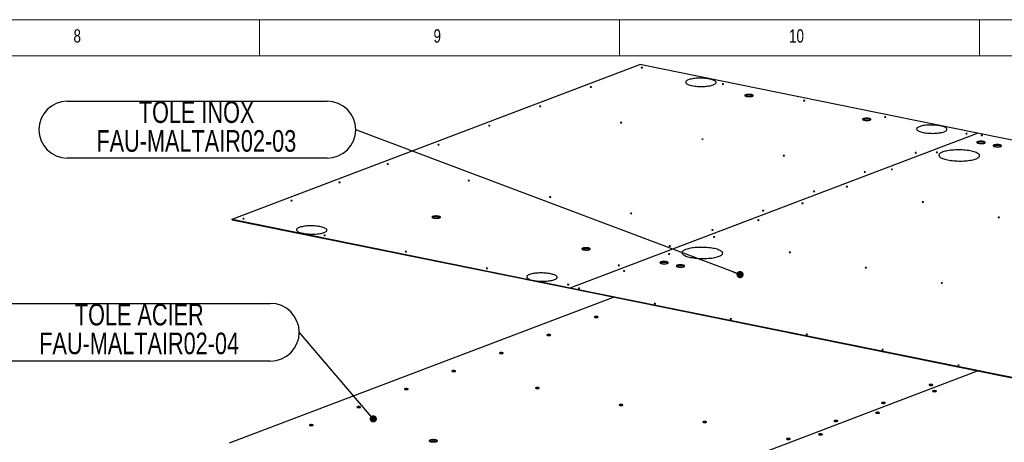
# Model space of a CAD drawing. Header units: millimetres. Extents: x 5 to 589, y 5 to 415.
# Tile 62 of 71: x 364 to 500, y 356 to 415. Entities that reach past the tile are written whole.
import ezdxf

# ---------------------------------------------------------------- set-up
doc = ezdxf.new("R2010")
doc.units = ezdxf.units.MM
doc.layers.add('NOTES', color=6, linetype='Continuous')
doc.layers.add('TRAIT-FORT', color=4, linetype='Continuous', lineweight=25)
doc.styles.add('SLDTEXTSTYLE0', font='TXT', dxfattribs={"width": 0.75})
doc.dimstyles.new('SLDDIMSTYLE6', dxfattribs={"dimtxt": 0.18, "dimasz": 1, "dimexe": 0, "dimexo": 0.0625, "dimgap": 0, "dimtad": 0, "dimtih": 1, "dimtoh": 1, "dimdec": 0, "dimrnd": 1e-09, "dimzin": 0, "dimdsep": 46, "dimtxsty": 'Standard', "dimblk1": 'DOT', "dimblk2": 'DOT', "dimsah": 1, "dimcen": 0.09, "dimadec": 0, "dimazin": 0, "dimtfac": 1, "dimtdec": 0, "dimtofl": 0, "dimtmove": 0, "dimatfit": 3, "dimldrblk": 'DOT', "dimfxl": 1, "dimfrac": 2, "dimtolj": 1, "dimtzin": 0, "dimarcsym": 0})

# ---------------------------------------------------------------- blocks, each defined once
blk = doc.blocks.new('SW_NOTE_28')
at = {"layer": 'NOTES', "color": 0}
for p, q in [((-40.05, 3.95), (-3.95, 3.95)), ((-3.95, -3.95), (-40.05, -3.95))]:
    blk.add_line(p, q, dxfattribs=at)
for centre, start, end in [((-40.05, 0), 90, 270), ((-3.95, 0), 270, 90)]:
    blk.add_arc(centre, 3.95, start, end, dxfattribs=at)
at = {"layer": 'NOTES', "color": 0, "char_height": 3, "attachment_point": 2, "style": 'SLDTEXTSTYLE0'}
for s, insert in [('TOLE INOX', (-22.09, 3.94)), ('FAU-MALTAIR02-03', (-22.13, -0.06))]:
    blk.add_mtext(s, dxfattribs=dict(at, insert=insert))
blk = doc.blocks.new('_Dot')
at = {"color": 0, "linetype": 'ByBlock', "lineweight": -2}
blk.add_line((-0.5, 0), (-1, 0), dxfattribs=at)
at = {"color": 0, "linetype": 'ByBlock', "const_width": 0.5}
blk.add_lwpolyline([(-0.25, 0, 1), (0.25, 0, 1)], format="xyb", close=True, dxfattribs=at)
blk = doc.blocks.new('SW_NOTE_29')
at = {"layer": 'NOTES', "color": 0}
for p, q in [((-40.26, 4.02), (-4.02, 4.02)), ((-4.02, -4.02), (-40.26, -4.02))]:
    blk.add_line(p, q, dxfattribs=at)
for centre, start, end in [((-40.26, 0), 90, 270), ((-4.02, 0), 270, 90)]:
    blk.add_arc(centre, 4.02, start, end, dxfattribs=at)
at = {"layer": 'NOTES', "color": 0, "char_height": 3, "attachment_point": 2, "style": 'SLDTEXTSTYLE0'}
for s, insert in [('TOLE ACIER', (-22.22, 3.96)), ('FAU-MALTAIR02-04', (-22.24, -0.04))]:
    blk.add_mtext(s, dxfattribs=dict(at, insert=insert))

msp = doc.modelspace()

# ---------------------------------------------------------------- linework, layer by layer
at = {"color": 7, "linetype": 'Continuous', "lineweight": 18}
for p, q in [((589, 415), (5, 415)), ((397, 415), (397, 410)), ((447, 410), (447, 415)), ((497, 415), (497, 410)), ((584, 410), (10, 410))]:
    msp.add_line(p, q, dxfattribs=at)
at = {"layer": 'TRAIT-FORT', "color": 4, "linetype": 'Continuous', "lineweight": 25}
for p, q in [((393.2205, 387.2979), (449.813, 408.764)), ((496.7329, 399.2484), (449.813, 408.764)), ((440.1404, 377.7824), (496.7329, 399.2484)), ((440.1409, 377.7823), (496.7333, 399.2483)), ((496.7329, 399.2484), (496.7329, 399.2481)), ((571.8958, 384.005), (496.7333, 399.2483)), ((393.2195, 387.2178), (393.2205, 387.2979)), ((393.2195, 387.2178), (440.1393, 377.7022)), ((393.2205, 387.2979), (434.621, 378.9017)), ((434.621, 378.9017), (435.4799, 378.7275)), ((435.4799, 378.7275), (440.1404, 377.7824)), ((440.1393, 377.7022), (440.1404, 377.7824)), ((440.1393, 377.7022), (440.1398, 377.7024)), ((440.1398, 377.7021), (440.1409, 377.7823)), ((440.1398, 377.7021), (515.3023, 362.4588)), ((440.1409, 377.7823), (515.3033, 362.539)), ((392.8135, 356.2405), (446.1701, 376.4791)), ((443.3776, 345.9858), (496.7343, 366.2245)), ((443.3781, 345.9857), (496.7347, 366.2244))]:
    msp.add_line(p, q, dxfattribs=at)
at = {"layer": 'TRAIT-FORT', "color": 4, "linetype": 'Continuous', "lineweight": 25, "flags": 128}
for points in [[(450.1422, 408.3585), (450.1085, 408.363), (450.0717, 408.3636), (450.0373, 408.3604), (450.0108, 408.3537), (449.996, 408.3447), (449.9952, 408.3346), (450.0086, 408.3251), (450.0341, 408.3175), (450.0679, 408.3131), (450.1047, 408.3124), (450.1391, 408.3157), (450.1656, 408.3223), (450.1804, 408.3314), (450.1812, 408.3414), (450.1678, 408.351), (450.1422, 408.3585)], [(457.0898, 405.8428), (457.2625, 405.811), (457.4449, 405.7839), (457.6353, 405.7615), (457.8318, 405.7442), (458.0327, 405.7321), (458.236, 405.7253), (458.44, 405.7239), (458.6426, 405.7279), (458.842, 405.7372), (459.0363, 405.7518), (459.2237, 405.7715), (459.4025, 405.7962), (459.571, 405.8256), (459.7275, 405.8594), (459.8708, 405.8973), (459.9993, 405.939), (460.112, 405.9841), (460.2077, 406.0321), (460.2856, 406.0827), (460.3449, 406.1353), (460.3852, 406.1894), (460.4059, 406.2446), (460.407, 406.3003), (460.3883, 406.3561), (460.3502, 406.4113), (460.2929, 406.4654), (460.2169, 406.5181), (460.1231, 406.5687), (460.0122, 406.6168), (459.8853, 406.662), (459.7436, 406.7038), (459.5884, 406.7418), (459.4211, 406.7757), (459.2434, 406.8052), (459.0568, 406.83), (458.8631, 406.8498), (458.6642, 406.8646), (458.4618, 406.874), (458.2579, 406.8781), (458.0544, 406.8769), (457.8532, 406.8702), (457.6561, 406.8582), (457.465, 406.8411), (457.2817, 406.8188), (457.1079, 406.7918), (456.9452, 406.7602), (456.7951, 406.7242), (456.659, 406.6844), (456.5383, 406.6409), (456.434, 406.5943), (456.3471, 406.5449), (456.2784, 406.4933), (456.2285, 406.4399), (456.198, 406.3851), (456.1871, 406.3296), (456.1959, 406.2739), (456.2243, 406.2183), (456.2721, 406.1636), (456.3388, 406.1101), (456.4238, 406.0584), (456.5263, 406.009), (456.6453, 405.9623), (456.7798, 405.9188), (456.9284, 405.8788), (457.0898, 405.8428)], [(443.0841, 405.6813), (443.0503, 405.6858), (443.0135, 405.6864), (442.9792, 405.6832), (442.9526, 405.6765), (442.9378, 405.6675), (442.9371, 405.6574), (442.9505, 405.6479), (442.976, 405.6403), (443.0097, 405.6359), (443.0466, 405.6352), (443.0809, 405.6384), (443.1075, 405.6451), (443.1223, 405.6541), (443.123, 405.6642), (443.1096, 405.6737), (443.0841, 405.6813)], [(461.4167, 406.072), (461.3829, 406.0765), (461.3461, 406.0771), (461.3118, 406.0739), (461.2852, 406.0672), (461.2704, 406.0582), (461.2697, 406.0481), (461.2831, 406.0386), (461.3086, 406.031), (461.3423, 406.0266), (461.3792, 406.0259), (461.4135, 406.0292), (461.4401, 406.0358), (461.4549, 406.0449), (461.4556, 406.0549), (461.4422, 406.0644), (461.4167, 406.072)], [(465.3176, 404.6006), (465.224, 404.6163), (465.1222, 404.6271), (465.0158, 404.6327), (464.9082, 404.6329), (464.8032, 404.6277), (464.7044, 404.6172), (464.615, 404.6019), (464.5383, 404.5822), (464.4766, 404.5589), (464.4323, 404.5326), (464.4068, 404.5044), (464.4008, 404.4751), (464.4148, 404.4457), (464.4481, 404.4174), (464.4996, 404.3909), (464.5677, 404.3673), (464.6499, 404.3473), (464.7435, 404.3317), (464.8452, 404.3208), (464.9517, 404.3152), (465.0592, 404.315), (465.1642, 404.3202), (465.2631, 404.3307), (465.3524, 404.346), (465.4292, 404.3657), (465.4908, 404.3891), (465.5351, 404.4153), (465.5607, 404.4436), (465.5666, 404.4729), (465.5527, 404.5022), (465.5193, 404.5306), (465.4678, 404.557), (465.3998, 404.5806), (465.3176, 404.6006)], [(464.4187, 404.4413), (464.4313, 404.4525), (464.4756, 404.4787), (464.5372, 404.5021), (464.614, 404.5218), (464.7033, 404.5371), (464.8021, 404.5475), (464.9071, 404.5527), (465.0147, 404.5525), (465.1212, 404.5469), (465.2229, 404.5361), (465.3165, 404.5204), (465.3987, 404.5005), (465.4667, 404.4768), (465.5183, 404.4504), (465.5477, 404.4265)], [(472.6911, 403.7855), (472.6574, 403.79), (472.6205, 403.7906), (472.5862, 403.7874), (472.5596, 403.7807), (472.5448, 403.7717), (472.5441, 403.7616), (472.5575, 403.7521), (472.583, 403.7445), (472.6168, 403.7401), (472.6536, 403.7394), (472.6879, 403.7427), (472.7145, 403.7493), (472.7293, 403.7583), (472.73, 403.7684), (472.7166, 403.7779), (472.6911, 403.7855)], [(436.0259, 403.0041), (435.9922, 403.0085), (435.9553, 403.0092), (435.921, 403.0059), (435.8944, 402.9993), (435.8796, 402.9902), (435.8789, 402.9802), (435.8923, 402.9706), (435.9178, 402.9631), (435.9516, 402.9586), (435.9884, 402.958), (436.0227, 402.9612), (436.0493, 402.9679), (436.0641, 402.9769), (436.0648, 402.987), (436.0514, 402.9965), (436.0259, 403.0041)], [(447.3004, 400.7176), (447.2666, 400.722), (447.2298, 400.7227), (447.1954, 400.7194), (447.1689, 400.7128), (447.1541, 400.7037), (447.1533, 400.6937), (447.1667, 400.6841), (447.1923, 400.6766), (447.226, 400.6721), (447.2628, 400.6715), (447.2972, 400.6747), (447.3237, 400.6814), (447.3385, 400.6904), (447.3393, 400.7005), (447.3259, 400.71), (447.3004, 400.7176)], [(481.6681, 401.2846), (481.5745, 401.3003), (481.4728, 401.3111), (481.3663, 401.3167), (481.2587, 401.3169), (481.1537, 401.3117), (481.0549, 401.3013), (480.9656, 401.286), (480.8888, 401.2663), (480.8272, 401.2429), (480.7828, 401.2166), (480.7573, 401.1884), (480.7514, 401.1591), (480.7653, 401.1298), (480.7986, 401.1014), (480.8502, 401.075), (480.9182, 401.0514), (481.0004, 401.0314), (481.094, 401.0157), (481.1957, 401.0049), (481.3022, 400.9993), (481.4098, 400.9991), (481.5148, 401.0043), (481.6136, 401.0147), (481.7029, 401.03), (481.7797, 401.0497), (481.8413, 401.0731), (481.8857, 401.0993), (481.9112, 401.1276), (481.9171, 401.1569), (481.9032, 401.1862), (481.8699, 401.2146), (481.8183, 401.241), (481.7503, 401.2646), (481.6681, 401.2846)], [(480.7692, 401.1253), (480.7818, 401.1365), (480.8261, 401.1627), (480.8877, 401.1861), (480.9645, 401.2058), (481.0538, 401.2211), (481.1527, 401.2316), (481.2577, 401.2368), (481.3652, 401.2366), (481.4717, 401.231), (481.5735, 401.2201), (481.667, 401.2045), (481.7492, 401.1845), (481.8173, 401.1609), (481.8688, 401.1344), (481.8983, 401.1105)], [(483.9655, 401.499), (483.9318, 401.5034), (483.895, 401.5041), (483.8606, 401.5009), (483.8341, 401.4942), (483.8193, 401.4852), (483.8185, 401.4751), (483.8319, 401.4656), (483.8575, 401.458), (483.8912, 401.4535), (483.928, 401.4529), (483.9624, 401.4561), (483.9889, 401.4628), (484.0037, 401.4718), (484.0045, 401.4819), (483.9911, 401.4914), (483.9655, 401.499)], [(428.9678, 400.3269), (428.934, 400.3313), (428.8972, 400.332), (428.8628, 400.3287), (428.8363, 400.3221), (428.8215, 400.313), (428.8207, 400.303), (428.8341, 400.2934), (428.8597, 400.2858), (428.8934, 400.2814), (428.9302, 400.2807), (428.9646, 400.284), (428.9911, 400.2906), (429.0059, 400.2997), (429.0067, 400.3097), (428.9933, 400.3193), (428.9678, 400.3269)], [(489.1593, 399.3389), (489.3321, 399.3072), (489.5144, 399.28), (489.7048, 399.2577), (489.9013, 399.2404), (490.1022, 399.2283), (490.3055, 399.2215), (490.5095, 399.2201), (490.7121, 399.224), (490.9115, 399.2334), (491.1058, 399.2479), (491.2932, 399.2677), (491.472, 399.2923), (491.6405, 399.3217), (491.797, 399.3555), (491.9403, 399.3935), (492.0688, 399.4352), (492.1815, 399.4802), (492.2772, 399.5283), (492.3551, 399.5789), (492.4145, 399.6314), (492.4547, 399.6856), (492.4754, 399.7408), (492.4765, 399.7965), (492.4578, 399.8522), (492.4197, 399.9074), (492.3624, 399.9616), (492.2865, 400.0142), (492.1926, 400.0648), (492.0817, 400.113), (491.9548, 400.1581), (491.8131, 400.1999), (491.6579, 400.238), (491.4906, 400.2719), (491.3129, 400.3014), (491.1263, 400.3262), (490.9326, 400.346), (490.7337, 400.3607), (490.5313, 400.3702), (490.3274, 400.3743), (490.1239, 400.373), (489.9227, 400.3663), (489.7256, 400.3544), (489.5345, 400.3372), (489.3512, 400.315), (489.1774, 400.2879), (489.0147, 400.2563), (488.8646, 400.2204), (488.7285, 400.1805), (488.6078, 400.1371), (488.5035, 400.0905), (488.4166, 400.0411), (488.3479, 399.9895), (488.298, 399.936), (488.2675, 399.8813), (488.2566, 399.8258), (488.2654, 399.77), (488.2938, 399.7145), (488.3416, 399.6597), (488.4083, 399.6063), (488.4933, 399.5546), (488.5958, 399.5051), (488.7148, 399.4584), (488.8493, 399.4149), (488.9979, 399.3749), (489.1593, 399.3389)], [(458.5748, 398.4311), (458.541, 398.4355), (458.5042, 398.4362), (458.4699, 398.4329), (458.4433, 398.4263), (458.4285, 398.4172), (458.4278, 398.4072), (458.4412, 398.3976), (458.4667, 398.3901), (458.5004, 398.3856), (458.5373, 398.385), (458.5716, 398.3882), (458.5982, 398.3949), (458.613, 398.4039), (458.6137, 398.4139), (458.6003, 398.4235), (458.5748, 398.4311)], [(495.24, 399.2125), (495.2062, 399.2169), (495.1694, 399.2176), (495.1351, 399.2143), (495.1085, 399.2077), (495.0937, 399.1987), (495.093, 399.1886), (495.1064, 399.1791), (495.1319, 399.1715), (495.1656, 399.167), (495.2025, 399.1664), (495.2368, 399.1696), (495.2634, 399.1763), (495.2782, 399.1853), (495.2789, 399.1954), (495.2655, 399.2049), (495.24, 399.2125)], [(497.5376, 398.0856), (497.4441, 398.1013), (497.3423, 398.1121), (497.2358, 398.1177), (497.1283, 398.1179), (497.0233, 398.1127), (496.9245, 398.1023), (496.8351, 398.087), (496.7583, 398.0673), (496.6967, 398.0439), (496.6524, 398.0177), (496.6268, 397.9894), (496.6209, 397.9601), (496.6349, 397.9308), (496.6682, 397.9024), (496.7197, 397.876), (496.7878, 397.8524), (496.87, 397.8324), (496.9636, 397.8167), (497.0653, 397.8059), (497.1718, 397.8003), (497.2793, 397.8001), (497.3843, 397.8053), (497.4832, 397.8157), (497.5725, 397.8311), (497.6493, 397.8507), (497.7109, 397.8741), (497.7552, 397.9004), (497.7808, 397.9286), (497.7867, 397.9579), (497.7728, 397.9872), (497.7394, 398.0156), (497.6879, 398.042), (497.6199, 398.0656), (497.5376, 398.0856)], [(496.6388, 397.9263), (496.6514, 397.9375), (496.6957, 397.9638), (496.7573, 397.9871), (496.8341, 398.0068), (496.9234, 398.0221), (497.0222, 398.0326), (497.1272, 398.0378), (497.2348, 398.0376), (497.3413, 398.032), (497.443, 398.0211), (497.5366, 398.0055), (497.6188, 397.9855), (497.6868, 397.9619), (497.7384, 397.9354), (497.7678, 397.9115)], [(497.3805, 398.9635), (497.3468, 398.9679), (497.3099, 398.9686), (497.2756, 398.9653), (497.249, 398.9587), (497.2342, 398.9496), (497.2335, 398.9396), (497.2469, 398.93), (497.2724, 398.9225), (497.3062, 398.918), (497.343, 398.9174), (497.3773, 398.9206), (497.4039, 398.9272), (497.4187, 398.9363), (497.4194, 398.9463), (497.406, 398.9559), (497.3805, 398.9635)], [(421.9096, 397.6496), (421.8758, 397.6541), (421.839, 397.6547), (421.8047, 397.6515), (421.7781, 397.6448), (421.7633, 397.6358), (421.7626, 397.6257), (421.776, 397.6162), (421.8015, 397.6086), (421.8352, 397.6042), (421.8721, 397.6035), (421.9064, 397.6068), (421.933, 397.6134), (421.9478, 397.6225), (421.9485, 397.6325), (421.9351, 397.6421), (421.9096, 397.6496)], [(491.1278, 396.5917), (491.094, 396.5962), (491.0572, 396.5968), (491.0229, 396.5936), (490.9963, 396.5869), (490.9815, 396.5779), (490.9808, 396.5678), (490.9942, 396.5583), (491.0197, 396.5507), (491.0534, 396.5463), (491.0903, 396.5456), (491.1246, 396.5489), (491.1512, 396.5555), (491.166, 396.5646), (491.1667, 396.5746), (491.1533, 396.5842), (491.1278, 396.5917)], [(492.5561, 395.5334), (492.7562, 395.4961), (492.9662, 395.4634), (493.1848, 395.4355), (493.4103, 395.4127), (493.6412, 395.3949), (493.8759, 395.3825), (494.1127, 395.3754), (494.3499, 395.3738), (494.5859, 395.3776), (494.8191, 395.3867), (495.0477, 395.4013), (495.2703, 395.4211), (495.4852, 395.4459), (495.6909, 395.4757), (495.886, 395.5103), (496.0691, 395.5493), (496.239, 395.5925), (496.3944, 395.6396), (496.5342, 395.6903), (496.6576, 395.7441), (496.7635, 395.8009), (496.8513, 395.86), (496.9203, 395.9212), (496.9701, 395.984), (497.0003, 396.0479), (497.0107, 396.1125), (497.0012, 396.1774), (496.9719, 396.2421), (496.9231, 396.3061), (496.8549, 396.3691), (496.768, 396.4304), (496.6629, 396.4898), (496.5404, 396.5468), (496.4013, 396.601), (496.2466, 396.6521), (496.0774, 396.6996), (495.8949, 396.7432), (495.7003, 396.7827), (495.4951, 396.8177), (495.2806, 396.848), (495.0584, 396.8734), (494.8299, 396.8937), (494.597, 396.9088), (494.361, 396.9186), (494.1238, 396.9229), (493.887, 396.9219), (493.6522, 396.9154), (493.4211, 396.9035), (493.1953, 396.8863), (492.9763, 396.864), (492.7659, 396.8366), (492.5653, 396.8044), (492.376, 396.7676), (492.1993, 396.7265), (492.0366, 396.6813), (491.8888, 396.6324), (491.7571, 396.58), (491.6424, 396.5247), (491.5455, 396.4667), (491.467, 396.4065), (491.4075, 396.3444), (491.3675, 396.281), (491.3472, 396.2167), (491.3467, 396.1519), (491.3661, 396.087), (491.4052, 396.0226), (491.4638, 395.9591), (491.5414, 395.8969), (491.6374, 395.8365), (491.7513, 395.7782), (491.8823, 395.7226), (492.0293, 395.6699), (492.1914, 395.6206), (492.3674, 395.575), (492.5561, 395.5334)], [(499.8153, 397.6237), (499.7217, 397.6394), (499.62, 397.6502), (499.5135, 397.6558), (499.4059, 397.656), (499.301, 397.6508), (499.2021, 397.6404), (499.1128, 397.625), (499.036, 397.6054), (498.9744, 397.582), (498.9301, 397.5557), (498.9045, 397.5275), (498.8986, 397.4982), (498.9125, 397.4689), (498.9459, 397.4405), (498.9974, 397.414), (499.0654, 397.3904), (499.1476, 397.3705), (499.2412, 397.3548), (499.343, 397.344), (499.4494, 397.3384), (499.557, 397.3382), (499.662, 397.3434), (499.7608, 397.3538), (499.8502, 397.3691), (499.9269, 397.3888), (499.9886, 397.4122), (500.0329, 397.4384), (500.0584, 397.4667), (500.0644, 397.496), (500.0504, 397.5253), (500.0171, 397.5537), (499.9656, 397.5801), (499.8975, 397.6037), (499.8153, 397.6237)], [(498.9164, 397.4644), (498.929, 397.4756), (498.9734, 397.5018), (499.035, 397.5252), (499.1117, 397.5449), (499.2011, 397.5602), (499.2999, 397.5706), (499.4049, 397.5759), (499.5125, 397.5757), (499.6189, 397.57), (499.7207, 397.5592), (499.8143, 397.5436), (499.8965, 397.5236), (499.9645, 397.5), (500.0161, 397.4735), (500.0455, 397.4496)], [(469.8492, 396.1445), (469.8155, 396.149), (469.7786, 396.1496), (469.7443, 396.1464), (469.7177, 396.1398), (469.7029, 396.1307), (469.7022, 396.1207), (469.7156, 396.1111), (469.7411, 396.1035), (469.7749, 396.0991), (469.8117, 396.0984), (469.846, 396.1017), (469.8726, 396.1083), (469.8874, 396.1174), (469.8882, 396.1274), (469.8747, 396.137), (469.8492, 396.1445)], [(488.1818, 396.5353), (488.1481, 396.5397), (488.1112, 396.5404), (488.0769, 396.5371), (488.0503, 396.5305), (488.0355, 396.5214), (488.0348, 396.5114), (488.0482, 396.5018), (488.0737, 396.4943), (488.1075, 396.4898), (488.1443, 396.4892), (488.1786, 396.4924), (488.2052, 396.4991), (488.22, 396.5081), (488.2208, 396.5182), (488.2073, 396.5277), (488.1818, 396.5353)], [(414.8514, 394.9724), (414.8177, 394.9768), (414.7808, 394.9775), (414.7465, 394.9743), (414.7199, 394.9676), (414.7051, 394.9586), (414.7044, 394.9485), (414.7178, 394.939), (414.7433, 394.9314), (414.7771, 394.9269), (414.8139, 394.9263), (414.8482, 394.9295), (414.8748, 394.9362), (414.8896, 394.9452), (414.8904, 394.9553), (414.8769, 394.9648), (414.8514, 394.9724)], [(481.1237, 393.858), (481.0899, 393.8625), (481.0531, 393.8631), (481.0187, 393.8599), (480.9922, 393.8532), (480.9774, 393.8442), (480.9766, 393.8341), (480.99, 393.8246), (481.0156, 393.817), (481.0493, 393.8126), (481.0862, 393.8119), (481.1205, 393.8152), (481.1471, 393.8218), (481.1618, 393.8309), (481.1626, 393.8409), (481.1492, 393.8505), (481.1237, 393.858)], [(484.8751, 394.22), (484.8413, 394.2245), (484.8045, 394.2251), (484.7701, 394.2219), (484.7436, 394.2152), (484.7288, 394.2062), (484.728, 394.1961), (484.7414, 394.1866), (484.767, 394.179), (484.8007, 394.1746), (484.8375, 394.1739), (484.8719, 394.1772), (484.8984, 394.1838), (484.9132, 394.1929), (484.914, 394.2029), (484.9006, 394.2125), (484.8751, 394.22)], [(426.1259, 392.6859), (426.0921, 392.6903), (426.0553, 392.691), (426.021, 392.6877), (425.9944, 392.6811), (425.9796, 392.672), (425.9788, 392.662), (425.9922, 392.6525), (426.0178, 392.6449), (426.0515, 392.6404), (426.0884, 392.6398), (426.1227, 392.643), (426.1493, 392.6497), (426.164, 392.6587), (426.1648, 392.6688), (426.1514, 392.6783), (426.1259, 392.6859)], [(408.1748, 392.4399), (408.141, 392.4443), (408.1042, 392.445), (408.0699, 392.4417), (408.0433, 392.4351), (408.0285, 392.426), (408.0278, 392.416), (408.0412, 392.4065), (408.0667, 392.3989), (408.1004, 392.3944), (408.1373, 392.3938), (408.1716, 392.397), (408.1982, 392.4037), (408.213, 392.4127), (408.2137, 392.4228), (408.2003, 392.4323), (408.1748, 392.4399)], [(474.0655, 391.1808), (474.0317, 391.1853), (473.9949, 391.1859), (473.9606, 391.1827), (473.934, 391.176), (473.9192, 391.167), (473.9185, 391.1569), (473.9319, 391.1474), (473.9574, 391.1398), (473.9911, 391.1354), (474.028, 391.1347), (474.0623, 391.138), (474.0889, 391.1446), (474.1037, 391.1536), (474.1044, 391.1637), (474.091, 391.1732), (474.0655, 391.1808)], [(478.6223, 391.8483), (478.5886, 391.8528), (478.5517, 391.8534), (478.5174, 391.8502), (478.4908, 391.8435), (478.476, 391.8345), (478.4753, 391.8244), (478.4887, 391.8149), (478.5142, 391.8073), (478.548, 391.8029), (478.5848, 391.8022), (478.6191, 391.8054), (478.6457, 391.8121), (478.6605, 391.8211), (478.6613, 391.8312), (478.6478, 391.8407), (478.6223, 391.8483)], [(401.4981, 389.9074), (401.4644, 389.9118), (401.4276, 389.9125), (401.3932, 389.9092), (401.3667, 389.9026), (401.3519, 389.8935), (401.3511, 389.8835), (401.3645, 389.8739), (401.39, 389.8664), (401.4238, 389.8619), (401.4606, 389.8613), (401.495, 389.8645), (401.5215, 389.8712), (401.5363, 389.8802), (401.5371, 389.8903), (401.5237, 389.8998), (401.4981, 389.9074)], [(437.4003, 390.3994), (437.3666, 390.4038), (437.3297, 390.4045), (437.2954, 390.4012), (437.2688, 390.3946), (437.254, 390.3855), (437.2533, 390.3755), (437.2667, 390.3659), (437.2922, 390.3584), (437.326, 390.3539), (437.3628, 390.3533), (437.3971, 390.3565), (437.4237, 390.3632), (437.4385, 390.3722), (437.4392, 390.3823), (437.4258, 390.3918), (437.4003, 390.3994)], [(467.0073, 388.5036), (466.9736, 388.508), (466.9367, 388.5087), (466.9024, 388.5054), (466.8758, 388.4988), (466.8611, 388.4897), (466.8603, 388.4797), (466.8737, 388.4702), (466.8992, 388.4626), (466.933, 388.4581), (466.9698, 388.4575), (467.0041, 388.4607), (467.0307, 388.4674), (467.0455, 388.4764), (467.0463, 388.4865), (467.0329, 388.496), (467.0073, 388.5036)], [(472.4756, 389.5168), (472.4418, 389.5212), (472.405, 389.5219), (472.3707, 389.5186), (472.3441, 389.512), (472.3293, 389.5029), (472.3286, 389.4929), (472.342, 389.4834), (472.3675, 389.4758), (472.4012, 389.4713), (472.4381, 389.4707), (472.4724, 389.4739), (472.499, 389.4806), (472.5138, 389.4896), (472.5145, 389.4997), (472.5011, 389.5092), (472.4756, 389.5168)], [(489.1646, 389.7103), (489.1308, 389.7147), (489.094, 389.7154), (489.0597, 389.7121), (489.0331, 389.7055), (489.0183, 389.6964), (489.0176, 389.6864), (489.031, 389.6769), (489.0565, 389.6693), (489.0902, 389.6648), (489.1271, 389.6642), (489.1614, 389.6674), (489.188, 389.6741), (489.2028, 389.6831), (489.2035, 389.6932), (489.1901, 389.7027), (489.1646, 389.7103)], [(394.8215, 387.3749), (394.7878, 387.3793), (394.7509, 387.38), (394.7166, 387.3767), (394.69, 387.3701), (394.6752, 387.361), (394.6745, 387.351), (394.6879, 387.3414), (394.7134, 387.3339), (394.7472, 387.3294), (394.784, 387.3288), (394.8183, 387.332), (394.8449, 387.3387), (394.8597, 387.3477), (394.8604, 387.3578), (394.847, 387.3673), (394.8215, 387.3749)], [(421.8783, 387.7128), (421.7847, 387.7285), (421.683, 387.7393), (421.5765, 387.7449), (421.4689, 387.7451), (421.364, 387.7399), (421.2651, 387.7295), (421.1758, 387.7142), (421.099, 387.6945), (421.0374, 387.6711), (420.9931, 387.6449), (420.9675, 387.6166), (420.9616, 387.5873), (420.9755, 387.558), (421.0088, 387.5296), (421.0604, 387.5032), (421.1284, 387.4796), (421.2106, 387.4596), (421.3042, 387.4439), (421.406, 387.4331), (421.5124, 387.4275), (421.62, 387.4273), (421.725, 387.4325), (421.8238, 387.4429), (421.9132, 387.4583), (421.9899, 387.4779), (422.0515, 387.5013), (422.0959, 387.5276), (422.1214, 387.5558), (422.1273, 387.5851), (422.1134, 387.6144), (422.0801, 387.6428), (422.0285, 387.6693), (421.9605, 387.6929), (421.8783, 387.7128)], [(420.9794, 387.5535), (420.992, 387.5647), (421.0363, 387.591), (421.098, 387.6143), (421.1747, 387.634), (421.2641, 387.6493), (421.3629, 387.6598), (421.4679, 387.665), (421.5755, 387.6648), (421.6819, 387.6592), (421.7837, 387.6484), (421.8773, 387.6327), (421.9595, 387.6127), (422.0275, 387.5891), (422.079, 387.5627), (422.1085, 387.5387)], [(448.6747, 388.1129), (448.641, 388.1173), (448.6041, 388.118), (448.5698, 388.1147), (448.5432, 388.1081), (448.5285, 388.099), (448.5277, 388.089), (448.5411, 388.0794), (448.5666, 388.0719), (448.6004, 388.0674), (448.6372, 388.0668), (448.6715, 388.07), (448.6981, 388.0767), (448.7129, 388.0857), (448.7137, 388.0958), (448.7003, 388.1053), (448.6747, 388.1129)], [(466.3288, 387.1853), (466.2951, 387.1897), (466.2582, 387.1904), (466.2239, 387.1871), (466.1973, 387.1805), (466.1826, 387.1714), (466.1818, 387.1614), (466.1952, 387.1518), (466.2207, 387.1443), (466.2545, 387.1398), (466.2913, 387.1392), (466.3256, 387.1424), (466.3522, 387.1491), (466.367, 387.1581), (466.3678, 387.1682), (466.3544, 387.1777), (466.3288, 387.1853)], [(499.7069, 387.5723), (499.6731, 387.5767), (499.6363, 387.5774), (499.6019, 387.5741), (499.5754, 387.5675), (499.5606, 387.5584), (499.5598, 387.5484), (499.5732, 387.5388), (499.5988, 387.5313), (499.6325, 387.5268), (499.6693, 387.5262), (499.7037, 387.5294), (499.7302, 387.5361), (499.745, 387.5451), (499.7458, 387.5551), (499.7324, 387.5647), (499.7069, 387.5723)], [(403.044, 385.3427), (403.2167, 385.311), (403.3991, 385.2838), (403.5895, 385.2614), (403.786, 385.2441), (403.9869, 385.232), (404.1902, 385.2253), (404.3942, 385.2238), (404.5968, 385.2278), (404.7962, 385.2371), (404.9905, 385.2517), (405.1779, 385.2714), (405.3567, 385.2961), (405.5251, 385.3255), (405.6817, 385.3593), (405.825, 385.3972), (405.9535, 385.4389), (406.0662, 385.484), (406.1619, 385.5321), (406.2398, 385.5826), (406.2991, 385.6352), (406.3394, 385.6894), (406.3601, 385.7445), (406.3612, 385.8003), (406.3425, 385.856), (406.3044, 385.9112), (406.2471, 385.9654), (406.1711, 386.018), (406.0773, 386.0686), (405.9664, 386.1167), (405.8395, 386.1619), (405.6978, 386.2037), (405.5426, 386.2417), (405.3753, 386.2757), (405.1975, 386.3051), (405.011, 386.3299), (404.8173, 386.3498), (404.6184, 386.3645), (404.416, 386.3739), (404.2121, 386.3781), (404.0086, 386.3768), (403.8074, 386.3701), (403.6103, 386.3581), (403.4192, 386.341), (403.2359, 386.3188), (403.0621, 386.2917), (402.8993, 386.2601), (402.7493, 386.2242), (402.6132, 386.1843), (402.4925, 386.1408), (402.3881, 386.0942), (402.3012, 386.0449), (402.2325, 385.9932), (402.1827, 385.9398), (402.1522, 385.8851), (402.1413, 385.8296), (402.1501, 385.7738), (402.1785, 385.7182), (402.2263, 385.6635), (402.293, 385.61), (402.378, 385.5583), (402.4805, 385.5089), (402.5995, 385.4622), (402.734, 385.4187), (402.8826, 385.3787), (403.044, 385.3427)], [(459.9492, 385.8264), (459.9154, 385.8308), (459.8786, 385.8315), (459.8443, 385.8282), (459.8177, 385.8216), (459.8029, 385.8125), (459.8021, 385.8025), (459.8156, 385.7929), (459.8411, 385.7854), (459.8748, 385.7809), (459.9117, 385.7803), (459.946, 385.7835), (459.9726, 385.7901), (459.9874, 385.7992), (459.9881, 385.8092), (459.9747, 385.8188), (459.9492, 385.8264)], [(406.0959, 385.0884), (406.0622, 385.0928), (406.0254, 385.0935), (405.991, 385.0902), (405.9645, 385.0836), (405.9497, 385.0745), (405.9489, 385.0645), (405.9623, 385.0549), (405.9878, 385.0473), (406.0216, 385.0429), (406.0584, 385.0422), (406.0928, 385.0455), (406.1193, 385.0521), (406.1341, 385.0612), (406.1349, 385.0712), (406.1215, 385.0808), (406.0959, 385.0884)], [(460.1821, 384.8537), (460.1483, 384.8582), (460.1115, 384.8588), (460.0772, 384.8556), (460.0506, 384.849), (460.0358, 384.8399), (460.0351, 384.8299), (460.0485, 384.8203), (460.074, 384.8127), (460.1077, 384.8083), (460.1446, 384.8076), (460.1789, 384.8109), (460.2055, 384.8175), (460.2203, 384.8266), (460.221, 384.8366), (460.2076, 384.8462), (460.1821, 384.8537)], [(442.688, 383.2998), (442.5944, 383.3155), (442.4927, 383.3263), (442.3862, 383.3319), (442.2787, 383.3321), (442.1737, 383.3269), (442.0748, 383.3164), (441.9855, 383.3011), (441.9087, 383.2814), (441.8471, 383.2581), (441.8028, 383.2318), (441.7772, 383.2036), (441.7713, 383.1743), (441.7852, 383.1449), (441.8186, 383.1166), (441.8701, 383.0901), (441.9381, 383.0665), (442.0204, 383.0465), (442.1139, 383.0309), (442.2157, 383.0201), (442.3222, 383.0144), (442.4297, 383.0142), (442.5347, 383.0195), (442.6336, 383.0299), (442.7229, 383.0452), (442.7997, 383.0649), (442.8613, 383.0883), (442.9056, 383.1145), (442.9312, 383.1428), (442.9371, 383.1721), (442.9231, 383.2014), (442.8898, 383.2298), (442.8383, 383.2562), (442.7702, 383.2798), (442.688, 383.2998)], [(441.7891, 383.1405), (441.8017, 383.1517), (441.8461, 383.1779), (441.9077, 383.2013), (441.9844, 383.221), (442.0738, 383.2363), (442.1726, 383.2467), (442.2776, 383.2519), (442.3852, 383.2517), (442.4916, 383.2461), (442.5934, 383.2353), (442.687, 383.2196), (442.7692, 383.1997), (442.8372, 383.176), (442.8888, 383.1496), (442.9182, 383.1257)], [(454.0356, 383.5833), (454.0018, 383.5877), (453.965, 383.5884), (453.9307, 383.5851), (453.9041, 383.5785), (453.8893, 383.5694), (453.8885, 383.5594), (453.902, 383.5498), (453.9275, 383.5423), (453.9612, 383.5378), (453.9981, 383.5372), (454.0324, 383.5404), (454.059, 383.5471), (454.0738, 383.5561), (454.0745, 383.5662), (454.0611, 383.5757), (454.0356, 383.5833)], [(456.871, 381.9977), (457.0711, 381.9605), (457.2812, 381.9278), (457.4998, 381.8999), (457.7253, 381.877), (457.9562, 381.8593), (458.1908, 381.8468), (458.4276, 381.8397), (458.6648, 381.8381), (458.9009, 381.8419), (459.134, 381.8511), (459.3627, 381.8656), (459.5852, 381.8854), (459.8001, 381.9103), (460.0059, 381.9401), (460.201, 381.9746), (460.3841, 382.0136), (460.5539, 382.0568), (460.7093, 382.1039), (460.8492, 382.1546), (460.9725, 382.2085), (461.0784, 382.2652), (461.1662, 382.3244), (461.2352, 382.3855), (461.285, 382.4483), (461.3152, 382.5122), (461.3256, 382.5769), (461.3162, 382.6418), (461.2869, 382.7064), (461.238, 382.7705), (461.1699, 382.8334), (461.083, 382.8948), (460.9779, 382.9542), (460.8554, 383.0112), (460.7163, 383.0654), (460.5616, 383.1164), (460.3924, 383.1639), (460.2099, 383.2075), (460.0153, 383.247), (459.81, 383.282), (459.5955, 383.3123), (459.3733, 383.3377), (459.1449, 383.3581), (458.9119, 383.3731), (458.676, 383.3829), (458.4388, 383.3873), (458.2019, 383.3862), (457.9671, 383.3797), (457.736, 383.3678), (457.5102, 383.3507), (457.2913, 383.3283), (457.0808, 383.3009), (456.8802, 383.2688), (456.6909, 383.232), (456.5143, 383.1908), (456.3515, 383.1456), (456.2038, 383.0967), (456.0721, 383.0444), (455.9574, 382.989), (455.8604, 382.931), (455.7819, 382.8708), (455.7225, 382.8088), (455.6825, 382.7454), (455.6621, 382.681), (455.6617, 382.6162), (455.6811, 382.5514), (455.7202, 382.4869), (455.7787, 382.4234), (455.8563, 382.3612), (455.9524, 382.3008), (456.0663, 382.2425), (456.1972, 382.1869), (456.3442, 382.1342), (456.5063, 382.0849), (456.6823, 382.0393), (456.871, 381.9977)], [(417.3704, 382.8018), (417.3366, 382.8063), (417.2998, 382.8069), (417.2655, 382.8037), (417.2389, 382.797), (417.2241, 382.788), (417.2234, 382.7779), (417.2368, 382.7684), (417.2623, 382.7608), (417.296, 382.7564), (417.3329, 382.7557), (417.3672, 382.759), (417.3938, 382.7656), (417.4086, 382.7747), (417.4093, 382.7847), (417.3959, 382.7943), (417.3704, 382.8018)], [(453.9294, 382.482), (453.8956, 382.4865), (453.8588, 382.4871), (453.8244, 382.4839), (453.7979, 382.4772), (453.7831, 382.4682), (453.7823, 382.4581), (453.7957, 382.4486), (453.8213, 382.441), (453.855, 382.4366), (453.8918, 382.4359), (453.9262, 382.4392), (453.9527, 382.4458), (453.9675, 382.4549), (453.9683, 382.4649), (453.9549, 382.4745), (453.9294, 382.482)], [(470.7243, 382.7157), (470.6906, 382.7202), (470.6538, 382.7208), (470.6194, 382.7176), (470.5929, 382.7109), (470.5781, 382.7019), (470.5773, 382.6918), (470.5907, 382.6823), (470.6162, 382.6747), (470.65, 382.6703), (470.6868, 382.6696), (470.7212, 382.6729), (470.7477, 382.6795), (470.7625, 382.6886), (470.7633, 382.6986), (470.7499, 382.7082), (470.7243, 382.7157)], [(428.6448, 380.5153), (428.6111, 380.5198), (428.5742, 380.5204), (428.5399, 380.5172), (428.5133, 380.5105), (428.4985, 380.5015), (428.4978, 380.4914), (428.5112, 380.4819), (428.5367, 380.4743), (428.5705, 380.4699), (428.6073, 380.4692), (428.6416, 380.4725), (428.6682, 380.4791), (428.683, 380.4882), (428.6837, 380.4982), (428.6703, 380.5078), (428.6448, 380.5153)], [(446.9774, 380.906), (446.9437, 380.9105), (446.9068, 380.9111), (446.8725, 380.9079), (446.8459, 380.9013), (446.8311, 380.8922), (446.8304, 380.8822), (446.8438, 380.8726), (446.8693, 380.865), (446.9031, 380.8606), (446.9399, 380.8599), (446.9742, 380.8632), (447.0008, 380.8698), (447.0156, 380.8789), (447.0163, 380.8889), (447.0029, 380.8985), (446.9774, 380.906)], [(453.5227, 381.3903), (453.4291, 381.406), (453.3273, 381.4168), (453.2209, 381.4224), (453.1133, 381.4226), (453.0083, 381.4174), (452.9095, 381.407), (452.8201, 381.3917), (452.7434, 381.372), (452.6818, 381.3486), (452.6374, 381.3224), (452.6119, 381.2941), (452.606, 381.2648), (452.6199, 381.2355), (452.6532, 381.2071), (452.7048, 381.1807), (452.7728, 381.1571), (452.855, 381.1371), (452.9486, 381.1214), (453.0503, 381.1106), (453.1568, 381.105), (453.2644, 381.1048), (453.3694, 381.11), (453.4682, 381.1204), (453.5575, 381.1358), (453.6343, 381.1554), (453.6959, 381.1788), (453.7402, 381.2051), (453.7658, 381.2333), (453.7717, 381.2626), (453.7578, 381.2919), (453.7245, 381.3203), (453.6729, 381.3467), (453.6049, 381.3704), (453.5227, 381.3903)], [(452.6238, 381.231), (452.6364, 381.2422), (452.6807, 381.2685), (452.7423, 381.2918), (452.8191, 381.3115), (452.9084, 381.3268), (453.0073, 381.3373), (453.1123, 381.3425), (453.2198, 381.3423), (453.3263, 381.3367), (453.428, 381.3258), (453.5216, 381.3102), (453.6038, 381.2902), (453.6719, 381.2666), (453.7234, 381.2401), (453.7528, 381.2162)], [(455.8003, 380.9284), (455.7068, 380.9441), (455.605, 380.9549), (455.4985, 380.9605), (455.391, 380.9607), (455.286, 380.9555), (455.1871, 380.9451), (455.0978, 380.9297), (455.021, 380.9101), (454.9594, 380.8867), (454.9151, 380.8604), (454.8895, 380.8322), (454.8836, 380.8029), (454.8976, 380.7736), (454.9309, 380.7452), (454.9824, 380.7188), (455.0505, 380.6951), (455.1327, 380.6752), (455.2262, 380.6595), (455.328, 380.6487), (455.4345, 380.6431), (455.542, 380.6429), (455.647, 380.6481), (455.7459, 380.6585), (455.8352, 380.6738), (455.912, 380.6935), (455.9736, 380.7169), (456.0179, 380.7431), (456.0435, 380.7714), (456.0494, 380.8007), (456.0354, 380.83), (456.0021, 380.8584), (455.9506, 380.8848), (455.8825, 380.9084), (455.8003, 380.9284)], [(454.9014, 380.7691), (454.914, 380.7803), (454.9584, 380.8065), (455.02, 380.8299), (455.0968, 380.8496), (455.1861, 380.8649), (455.2849, 380.8754), (455.3899, 380.8806), (455.4975, 380.8804), (455.604, 380.8748), (455.7057, 380.8639), (455.7993, 380.8483), (455.8815, 380.8283), (455.9495, 380.8047), (456.0011, 380.7782), (456.0305, 380.7543)], [(481.2666, 380.5777), (481.2329, 380.5822), (481.196, 380.5828), (481.1617, 380.5796), (481.1351, 380.5729), (481.1203, 380.5639), (481.1196, 380.5538), (481.133, 380.5443), (481.1585, 380.5367), (481.1923, 380.5323), (481.2291, 380.5316), (481.2634, 380.5348), (481.29, 380.5415), (481.3048, 380.5505), (481.3055, 380.5606), (481.2921, 380.5701), (481.2666, 380.5777)], [(435.4799, 378.7275), (435.6735, 378.7082), (435.8722, 378.694), (436.0741, 378.685), (436.2774, 378.6814), (436.4802, 378.6831), (436.6805, 378.6901), (436.8766, 378.7024), (437.0666, 378.7199), (437.2488, 378.7424), (437.4214, 378.7697), (437.5829, 378.8015), (437.7317, 378.8375), (437.8666, 378.8775), (437.9861, 378.9209), (438.0893, 378.9676), (438.1751, 379.0169), (438.2428, 379.0684), (438.2918, 379.1218), (438.3215, 379.1764), (438.3317, 379.2317), (438.3224, 379.2873), (438.2935, 379.3427), (438.2455, 379.3972), (438.1786, 379.4505), (438.0936, 379.502), (437.9911, 379.5512), (437.8723, 379.5977), (437.7381, 379.6411), (437.5899, 379.6809), (437.429, 379.7168), (437.2568, 379.7485), (437.075, 379.7756), (436.8853, 379.7979), (436.6895, 379.8152), (436.4893, 379.8273), (436.2866, 379.8342), (436.0833, 379.8357), (435.8812, 379.8319), (435.6824, 379.8227), (435.4885, 379.8083), (435.3014, 379.7889), (435.1228, 379.7644), (434.9545, 379.7353), (434.7978, 379.7018), (434.6544, 379.6642), (434.5255, 379.6228), (434.4124, 379.578), (434.316, 379.5302), (434.2373, 379.48), (434.177, 379.4276), (434.1357, 379.3738), (434.1137, 379.3188), (434.1112, 379.2633), (434.1284, 379.2077), (434.1649, 379.1526), (434.2206, 379.0985), (434.2948, 379.0459), (434.3868, 378.9952), (434.4959, 378.947), (434.621, 378.9017)], [(447.6766, 380.1103), (447.6429, 380.1148), (447.606, 380.1154), (447.5717, 380.1122), (447.5451, 380.1055), (447.5303, 380.0965), (447.5296, 380.0864), (447.543, 380.0769), (447.5685, 380.0693), (447.6023, 380.0649), (447.6391, 380.0642), (447.6734, 380.0675), (447.7, 380.0741), (447.7148, 380.0831), (447.7156, 380.0932), (447.7021, 380.1027), (447.6766, 380.1103)], [(439.9193, 378.2288), (439.8855, 378.2333), (439.8487, 378.2339), (439.8143, 378.2307), (439.7878, 378.224), (439.773, 378.215), (439.7722, 378.2049), (439.7856, 378.1954), (439.8112, 378.1878), (439.8449, 378.1834), (439.8817, 378.1827), (439.9161, 378.186), (439.9426, 378.1926), (439.9574, 378.2017), (439.9582, 378.2117), (439.9448, 378.2213), (439.9193, 378.2288)], [(441.4239, 377.7386), (441.3902, 377.743), (441.3533, 377.7437), (441.319, 377.7405), (441.2924, 377.7338), (441.2776, 377.7248), (441.2769, 377.7147), (441.2903, 377.7052), (441.3158, 377.6976), (441.3496, 377.6931), (441.3864, 377.6925), (441.4207, 377.6957), (441.4473, 377.7024), (441.4621, 377.7114), (441.4628, 377.7215), (441.4494, 377.731), (441.4239, 377.7386)], [(491.8089, 378.4397), (491.7751, 378.4441), (491.7383, 378.4448), (491.704, 378.4415), (491.6774, 378.4349), (491.6626, 378.4258), (491.6618, 378.4158), (491.6753, 378.4062), (491.7008, 378.3987), (491.7345, 378.3942), (491.7714, 378.3936), (491.8057, 378.3968), (491.8323, 378.4035), (491.8471, 378.4125), (491.8478, 378.4226), (491.8344, 378.4321), (491.8089, 378.4397)], [(451.9662, 375.6006), (451.9324, 375.605), (451.8956, 375.6057), (451.8613, 375.6024), (451.8347, 375.5958), (451.8199, 375.5867), (451.8191, 375.5767), (451.8325, 375.5671), (451.8581, 375.5596), (451.8918, 375.5551), (451.9287, 375.5545), (451.963, 375.5577), (451.9896, 375.5644), (452.0043, 375.5734), (452.0051, 375.5835), (451.9917, 375.593), (451.9662, 375.6006)], [(443.9214, 373.77), (443.8551, 373.7799), (443.782, 373.7844), (443.7081, 373.7832), (443.6393, 373.7763), (443.5814, 373.7643), (443.5388, 373.7482), (443.5152, 373.7292), (443.5123, 373.709), (443.5305, 373.6891), (443.5683, 373.6711), (443.6226, 373.6566), (443.6889, 373.6467), (443.762, 373.6421), (443.836, 373.6434), (443.9047, 373.6502), (443.9627, 373.6622), (444.0052, 373.6784), (444.0288, 373.6973), (444.0317, 373.7176), (444.0135, 373.7375), (443.9757, 373.7554), (443.9214, 373.77)], [(462.5084, 373.4626), (462.4747, 373.467), (462.4378, 373.4677), (462.4035, 373.4644), (462.3769, 373.4578), (462.3622, 373.4487), (462.3614, 373.4387), (462.3748, 373.4291), (462.4003, 373.4215), (462.4341, 373.4171), (462.4709, 373.4164), (462.5052, 373.4197), (462.5318, 373.4263), (462.5466, 373.4354), (462.5474, 373.4454), (462.534, 373.455), (462.5084, 373.4626)], [(437.3243, 371.2676), (437.2579, 371.2775), (437.1848, 371.2821), (437.1109, 371.2809), (437.0422, 371.274), (436.9842, 371.262), (436.9417, 371.2458), (436.918, 371.2269), (436.9152, 371.2066), (436.9334, 371.1867), (436.9712, 371.1688), (437.0254, 371.1542), (437.0918, 371.1443), (437.1649, 371.1398), (437.2388, 371.141), (437.3075, 371.1479), (437.3655, 371.1599), (437.408, 371.176), (437.4317, 371.195), (437.4345, 371.2152), (437.4163, 371.2351), (437.3785, 371.2531), (437.3243, 371.2676)], [(473.0507, 371.3245), (473.0169, 371.329), (472.9801, 371.3296), (472.9458, 371.3264), (472.9192, 371.3197), (472.9044, 371.3107), (472.9037, 371.3006), (472.9171, 371.2911), (472.9426, 371.2835), (472.9763, 371.2791), (473.0132, 371.2784), (473.0475, 371.2817), (473.0741, 371.2883), (473.0889, 371.2974), (473.0896, 371.3074), (473.0762, 371.317), (473.0507, 371.3245)], [(430.7271, 368.7652), (430.6608, 368.7752), (430.5876, 368.7797), (430.5137, 368.7785), (430.445, 368.7716), (430.387, 368.7596), (430.3445, 368.7435), (430.3209, 368.7245), (430.318, 368.7043), (430.3362, 368.6844), (430.374, 368.6664), (430.4283, 368.6519), (430.4946, 368.6419), (430.5677, 368.6374), (430.6416, 368.6386), (430.7104, 368.6455), (430.7683, 368.6575), (430.8109, 368.6737), (430.8345, 368.6926), (430.8374, 368.7129), (430.8192, 368.7328), (430.7814, 368.7507), (430.7271, 368.7652)], [(483.593, 369.1865), (483.5592, 369.191), (483.5224, 369.1916), (483.488, 369.1884), (483.4615, 369.1817), (483.4467, 369.1727), (483.4459, 369.1626), (483.4593, 369.1531), (483.4849, 369.1455), (483.5186, 369.1411), (483.5555, 369.1404), (483.5898, 369.1437), (483.6164, 369.1503), (483.6311, 369.1593), (483.6319, 369.1694), (483.6185, 369.1789), (483.593, 369.1865)], [(494.1352, 367.0485), (494.1015, 367.0529), (494.0646, 367.0536), (494.0303, 367.0503), (494.0037, 367.0437), (493.9889, 367.0346), (493.9882, 367.0246), (494.0016, 367.0151), (494.0271, 367.0075), (494.0609, 367.003), (494.0977, 367.0024), (494.132, 367.0056), (494.1586, 367.0123), (494.1734, 367.0213), (494.1742, 367.0314), (494.1607, 367.0409), (494.1352, 367.0485)], [(424.13, 366.2629), (424.0636, 366.2728), (423.9905, 366.2774), (423.9166, 366.2761), (423.8479, 366.2692), (423.7899, 366.2572), (423.7473, 366.2411), (423.7237, 366.2222), (423.7209, 366.2019), (423.7391, 366.182), (423.7768, 366.1641), (423.8311, 366.1495), (423.8975, 366.1396), (423.9706, 366.135), (424.0445, 366.1363), (424.1132, 366.1432), (424.1712, 366.1552), (424.2137, 366.1713), (424.2374, 366.1903), (424.2402, 366.2105), (424.222, 366.2304), (424.1842, 366.2484), (424.13, 366.2629)], [(417.5328, 363.7605), (417.4664, 363.7705), (417.3933, 363.775), (417.3194, 363.7738), (417.2507, 363.7669), (417.1927, 363.7549), (417.1502, 363.7388), (417.1266, 363.7198), (417.1237, 363.6995), (417.1419, 363.6796), (417.1797, 363.6617), (417.234, 363.6472), (417.3003, 363.6372), (417.3734, 363.6327), (417.4473, 363.6339), (417.5161, 363.6408), (417.574, 363.6528), (417.6166, 363.6689), (417.6402, 363.6879), (417.643, 363.7081), (417.6248, 363.728), (417.5871, 363.746), (417.5328, 363.7605)], [(435.7461, 363.9071), (435.6797, 363.917), (435.6066, 363.9216), (435.5327, 363.9203), (435.4639, 363.9134), (435.406, 363.9014), (435.3634, 363.8853), (435.3398, 363.8664), (435.337, 363.8461), (435.3552, 363.8262), (435.3929, 363.8083), (435.4472, 363.7937), (435.5136, 363.7838), (435.5867, 363.7792), (435.6606, 363.7805), (435.7293, 363.7874), (435.7873, 363.7994), (435.8298, 363.8155), (435.8534, 363.8345), (435.8563, 363.8547), (435.8381, 363.8746), (435.8003, 363.8926), (435.7461, 363.9071)], [(490.3858, 364.3468), (490.3194, 364.3567), (490.2463, 364.3613), (490.1724, 364.36), (490.1037, 364.3531), (490.0457, 364.3411), (490.0032, 364.325), (489.9795, 364.306), (489.9767, 364.2858), (489.9949, 364.2659), (490.0327, 364.2479), (490.0869, 364.2334), (490.1533, 364.2235), (490.2264, 364.2189), (490.3003, 364.2202), (490.369, 364.2271), (490.427, 364.2391), (490.4695, 364.2552), (490.4932, 364.2741), (490.496, 364.2944), (490.4778, 364.3143), (490.44, 364.3322), (490.3858, 364.3468)], [(490.8885, 363.4768), (490.8221, 363.4867), (490.749, 363.4912), (490.6751, 363.49), (490.6064, 363.4831), (490.5484, 363.4711), (490.5059, 363.455), (490.4822, 363.436), (490.4794, 363.4158), (490.4976, 363.3959), (490.5354, 363.3779), (490.5896, 363.3634), (490.656, 363.3535), (490.7291, 363.3489), (490.803, 363.3502), (490.8717, 363.357), (490.9297, 363.369), (490.9722, 363.3852), (490.9959, 363.4041), (490.9987, 363.4244), (490.9805, 363.4443), (490.9427, 363.4622), (490.8885, 363.4768)], [(410.9357, 361.2582), (410.8693, 361.2681), (410.7962, 361.2726), (410.7223, 361.2714), (410.6535, 361.2645), (410.5956, 361.2525), (410.553, 361.2364), (410.5294, 361.2174), (410.5266, 361.1972), (410.5448, 361.1773), (410.5825, 361.1593), (410.6368, 361.1448), (410.7032, 361.1349), (410.7763, 361.1303), (410.8502, 361.1315), (410.9189, 361.1384), (410.9769, 361.1504), (411.0194, 361.1666), (411.0431, 361.1855), (411.0459, 361.2058), (411.0277, 361.2257), (410.9899, 361.2436), (410.9357, 361.2582)], [(447.3621, 361.5513), (447.2958, 361.5612), (447.2227, 361.5658), (447.1488, 361.5645), (447.08, 361.5576), (447.0221, 361.5457), (446.9795, 361.5295), (446.9559, 361.5106), (446.953, 361.4903), (446.9712, 361.4704), (447.009, 361.4525), (447.0633, 361.4379), (447.1296, 361.428), (447.2028, 361.4234), (447.2767, 361.4247), (447.3454, 361.4316), (447.4034, 361.4436), (447.4459, 361.4597), (447.4695, 361.4787), (447.4724, 361.4989), (447.4542, 361.5188), (447.4164, 361.5368), (447.3621, 361.5513)], [(483.7886, 361.8444), (483.7222, 361.8544), (483.6491, 361.8589), (483.5752, 361.8577), (483.5065, 361.8508), (483.4485, 361.8388), (483.406, 361.8226), (483.3824, 361.8037), (483.3795, 361.7834), (483.3977, 361.7635), (483.4355, 361.7456), (483.4898, 361.7311), (483.5561, 361.7211), (483.6292, 361.7166), (483.7031, 361.7178), (483.7719, 361.7247), (483.8298, 361.7367), (483.8724, 361.7528), (483.896, 361.7718), (483.8989, 361.792), (483.8807, 361.8119), (483.8429, 361.8299), (483.7886, 361.8444)], [(482.9719, 360.4739), (482.9055, 360.4839), (482.8324, 360.4884), (482.7585, 360.4872), (482.6898, 360.4803), (482.6318, 360.4683), (482.5893, 360.4522), (482.5656, 360.4332), (482.5628, 360.413), (482.581, 360.393), (482.6188, 360.3751), (482.673, 360.3606), (482.7394, 360.3506), (482.8125, 360.3461), (482.8864, 360.3473), (482.9551, 360.3542), (483.0131, 360.3662), (483.0556, 360.3823), (483.0793, 360.4013), (483.0821, 360.4216), (483.0639, 360.4415), (483.0262, 360.4594), (482.9719, 360.4739)], [(404.3385, 358.7558), (404.2721, 358.7657), (404.199, 358.7703), (404.1251, 358.769), (404.0564, 358.7622), (403.9984, 358.7502), (403.9559, 358.734), (403.9322, 358.7151), (403.9294, 358.6948), (403.9476, 358.6749), (403.9854, 358.657), (404.0396, 358.6424), (404.106, 358.6325), (404.1791, 358.628), (404.253, 358.6292), (404.3217, 358.6361), (404.3797, 358.6481), (404.4223, 358.6642), (404.4459, 358.6832), (404.4487, 358.7034), (404.4305, 358.7233), (404.3928, 358.7413), (404.3385, 358.7558)], [(458.9782, 359.1955), (458.9119, 359.2054), (458.8387, 359.21), (458.7648, 359.2087), (458.6961, 359.2018), (458.6381, 359.1899), (458.5956, 359.1737), (458.572, 359.1548), (458.5691, 359.1345), (458.5873, 359.1146), (458.6251, 359.0967), (458.6794, 359.0821), (458.7457, 359.0722), (458.8188, 359.0677), (458.8927, 359.0689), (458.9615, 359.0758), (459.0194, 359.0878), (459.062, 359.1039), (459.0856, 359.1229), (459.0885, 359.1431), (459.0703, 359.163), (459.0325, 359.181), (458.9782, 359.1955)], [(477.1915, 359.3421), (477.1251, 359.352), (477.052, 359.3565), (476.9781, 359.3553), (476.9094, 359.3484), (476.8514, 359.3364), (476.8088, 359.3203), (476.7852, 359.3013), (476.7824, 359.2811), (476.8006, 359.2612), (476.8383, 359.2432), (476.8926, 359.2287), (476.959, 359.2188), (477.0321, 359.2142), (477.106, 359.2154), (477.1747, 359.2223), (477.2327, 359.2343), (477.2752, 359.2505), (477.2989, 359.2694), (477.3017, 359.2897), (477.2835, 359.3096), (477.2457, 359.3275), (477.1915, 359.3421)], [(475.0553, 357.4711), (474.9889, 357.481), (474.9158, 357.4856), (474.8419, 357.4843), (474.7732, 357.4775), (474.7152, 357.4655), (474.6727, 357.4493), (474.649, 357.4304), (474.6462, 357.4101), (474.6644, 357.3902), (474.7022, 357.3723), (474.7564, 357.3577), (474.8228, 357.3478), (474.8959, 357.3433), (474.9698, 357.3445), (475.0385, 357.3514), (475.0965, 357.3634), (475.1391, 357.3795), (475.1627, 357.3985), (475.1655, 357.4187), (475.1473, 357.4386), (475.1096, 357.4566), (475.0553, 357.4711)], [(421.4713, 356.6554), (421.3777, 356.671), (421.276, 356.6819), (421.1695, 356.6875), (421.0619, 356.6877), (420.9569, 356.6825), (420.8581, 356.672), (420.7688, 356.6567), (420.692, 356.637), (420.6304, 356.6136), (420.586, 356.5874), (420.5605, 356.5591), (420.5546, 356.5298), (420.5685, 356.5005), (420.6018, 356.4721), (420.6534, 356.4457), (420.7214, 356.4221), (420.8036, 356.4021), (420.8972, 356.3864), (420.999, 356.3756), (421.1054, 356.37), (421.213, 356.3698), (421.318, 356.375), (421.4168, 356.3855), (421.5061, 356.4008), (421.5829, 356.4205), (421.6445, 356.4438), (421.6889, 356.4701), (421.7144, 356.4984), (421.7203, 356.5276), (421.7064, 356.557), (421.6731, 356.5853), (421.6215, 356.6118), (421.5535, 356.6354), (421.4713, 356.6554)], [(470.5943, 356.8397), (470.5279, 356.8496), (470.4548, 356.8542), (470.3809, 356.8529), (470.3122, 356.8461), (470.2542, 356.8341), (470.2117, 356.8179), (470.1881, 356.799), (470.1852, 356.7787), (470.2034, 356.7588), (470.2412, 356.7409), (470.2954, 356.7263), (470.3618, 356.7164), (470.4349, 356.7119), (470.5088, 356.7131), (470.5776, 356.72), (470.6355, 356.732), (470.6781, 356.7481), (470.7017, 356.7671), (470.7045, 356.7873), (470.6863, 356.8072), (470.6486, 356.8252), (470.5943, 356.8397)]]:
    msp.add_lwpolyline(points, dxfattribs=at)
at = {"layer": 'TRAIT-FORT', "color": 4, "linetype": 'Continuous', "lineweight": 25}
msp.add_arc((421.1143, 354.7641), 1.7135, 74.624542, 103.873789, dxfattribs=at)

# ---------------------------------------------------------------- block references
at = {"layer": 'NOTES', "color": 211}
for name, p in [('SW_NOTE_28', (410.3542, 399.7275)), ('SW_NOTE_29', (402.5204, 371.594))]:
    msp.add_blockref(name, p, dxfattribs=at)

# ---------------------------------------------------------------- texts
at = {"layer": 'NOTES', "color": 211, "attachment_point": 1, "style": 'SLDTEXTSTYLE0'}
for s, insert, char_height in [('8', (371.1667, 413.668), 1.8521), ('9', (421.1667, 413.668), 1.8521), ('10', (470.5417, 413.668), 1.85208)]:
    msp.add_mtext(s, dxfattribs=dict(at, insert=insert, char_height=char_height))

# ---------------------------------------------------------------- leaders
at = {"layer": 'NOTES', "color": 211}
for points in [[(463.738, 379.6043), (410.3542, 399.7275)], [(412.8007, 359.5689), (402.5204, 371.594)]]:
    msp.add_leader(points, dimstyle='SLDDIMSTYLE6', dxfattribs=at)

doc.saveas('drawing.dxf')
